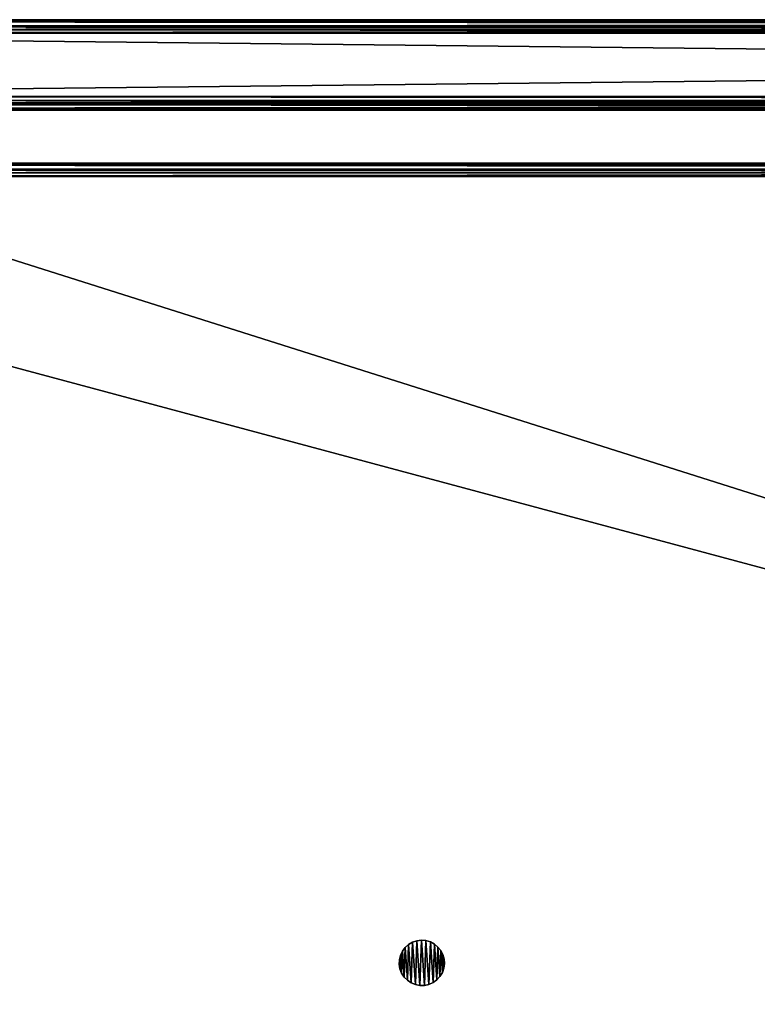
# Model space of a CAD drawing. Header units: millimetres. Extents: x 4 to 786, y 1 to 251.
# Tile 3 of 7: x 102 to 199, y 121 to 251. Entities that reach past the tile are written whole.
import ezdxf

# ---------------------------------------------------------------- set-up
doc = ezdxf.new("R2010")
doc.units = ezdxf.units.MM
doc.header["$LTSCALE"] = 25.4
doc.layers.get('0').update_dxf_attribs({"true_color": 0xff5454})

# ---------------------------------------------------------------- blocks, each defined once
blk = doc.blocks.new('CAMELEON-CANOPY-C-780-8556-8557.STL#2')
at = {"color": 0}
mesh = blk.add_polyface(dxfattribs=at)
corners = [(4.96, 251.24, 18.65), (784.96, 251, 17.75), (4.96, 251, 17.75), (784.96, 251.24, 18.65)]
mesh.append_faces([[corners[k] for k in face] for face in [(0, 1, 2), (1, 0, 3)]], dxfattribs={"vtx0": -1, "color": 0})
mesh = blk.add_polyface(dxfattribs=at)
corners = [(4.96, 251.24, 42.05), (784.96, 251.24, 18.65), (4.96, 251.24, 18.65), (784.96, 251.24, 42.05)]
mesh.append_faces([[corners[k] for k in face] for face in [(0, 1, 2), (1, 0, 3)]], dxfattribs={"vtx0": -1, "color": 0})
mesh = blk.add_polyface(dxfattribs=at)
corners = [(4.96, 251, 42.95), (784.96, 251.24, 42.05), (4.96, 251.24, 42.05), (784.96, 251, 42.95)]
mesh.append_faces([[corners[k] for k in face] for face in [(0, 1, 2), (1, 0, 3)]], dxfattribs={"vtx0": -1, "color": 0})
mesh = blk.add_polyface(dxfattribs=at)
corners = [(4.96, 251, 17.75), (784.96, 250.34, 17.09), (4.96, 250.34, 17.09), (784.96, 251, 17.75)]
mesh.append_faces([[corners[k] for k in face] for face in [(0, 1, 2), (1, 0, 3)]], dxfattribs={"vtx0": -1, "color": 0})
mesh = blk.add_polyface(dxfattribs=at)
corners = [(4.96, 250.34, 43.61), (784.96, 251, 42.95), (4.96, 251, 42.95), (784.96, 250.34, 43.61)]
mesh.append_faces([[corners[k] for k in face] for face in [(0, 1, 2), (1, 0, 3)]], dxfattribs={"vtx0": -1, "color": 0})
mesh = blk.add_polyface(dxfattribs=at)
corners = [(784.96, 250.31, 42.55), (4.96, 250.44, 42.05), (784.96, 250.44, 42.05), (4.96, 250.31, 42.55)]
mesh.append_faces([[corners[k] for k in face] for face in [(0, 1, 2), (1, 0, 3)]], dxfattribs={"vtx0": -1, "color": 0})
mesh = blk.add_polyface(dxfattribs=at)
corners = [(784.96, 250.44, 42.05), (4.96, 250.44, 18.65), (784.96, 250.44, 18.65), (4.96, 250.44, 42.05)]
mesh.append_faces([[corners[k] for k in face] for face in [(0, 1, 2), (1, 0, 3)]], dxfattribs={"vtx0": -1, "color": 0})
mesh = blk.add_polyface(dxfattribs=at)
corners = [(784.96, 250.44, 18.65), (4.96, 250.31, 18.15), (784.96, 250.31, 18.15), (4.96, 250.44, 18.65)]
mesh.append_faces([[corners[k] for k in face] for face in [(0, 1, 2), (1, 0, 3)]], dxfattribs={"vtx0": -1, "color": 0})
mesh = blk.add_polyface(dxfattribs=at)
corners = [(784.96, 250.34, 17.09), (4.96, 249.44, 16.85), (4.96, 250.34, 17.09), (784.96, 249.44, 16.85)]
mesh.append_faces([[corners[k] for k in face] for face in [(0, 1, 2), (1, 0, 3)]], dxfattribs={"vtx0": -1, "color": 0})
mesh = blk.add_polyface(dxfattribs=at)
corners = [(5.96, 249.44, 43.85), (4.96, 250.34, 43.61), (4.96, 249.44, 43.85), (784.96, 250.34, 43.61), (783.96, 249.44, 43.85), (784.96, 249.44, 43.85)]
mesh.append_faces([[corners[k] for k in face] for face in [(0, 1, 2), (3, 4, 5)]], dxfattribs={"vtx0": -1, "color": 0})
mesh.append_faces([[corners[k] for k in face] for face in [(1, 0, 3)]], dxfattribs={"vtx0": -1, "vtx1": -1, "color": 0})
mesh.append_faces([[corners[k] for k in face] for face in [(3, 0, 4)]], dxfattribs={"vtx0": -1, "vtx2": -1, "color": 0})
mesh = blk.add_polyface(dxfattribs=at)
corners = [(784.96, 249.94, 42.91), (4.96, 250.31, 42.55), (784.96, 250.31, 42.55), (4.96, 249.94, 42.91)]
mesh.append_faces([[corners[k] for k in face] for face in [(0, 1, 2), (1, 0, 3)]], dxfattribs={"vtx0": -1, "color": 0})
mesh = blk.add_polyface(dxfattribs=at)
corners = [(784.96, 250.31, 18.15), (4.96, 249.94, 17.78), (784.96, 249.94, 17.78), (4.96, 250.31, 18.15)]
mesh.append_faces([[corners[k] for k in face] for face in [(0, 1, 2), (1, 0, 3)]], dxfattribs={"vtx0": -1, "color": 0})
mesh = blk.add_polyface(dxfattribs=at)
corners = [(784.96, 249.94, 42.91), (4.96, 249.44, 43.05), (4.96, 249.94, 42.91), (5.96, 249.44, 43.05), (783.96, 249.44, 43.05), (784.96, 249.44, 43.05)]
mesh.append_faces([[corners[k] for k in face] for face in [(0, 1, 2), (4, 0, 5)]], dxfattribs={"vtx0": -1, "color": 0})
mesh.append_faces([[corners[k] for k in face] for face in [(1, 0, 3), (3, 0, 4)]], dxfattribs={"vtx0": -1, "vtx1": -1, "color": 0})
mesh = blk.add_polyface(dxfattribs=at)
corners = [(784.96, 249.44, 17.65), (4.96, 249.94, 17.78), (4.96, 249.44, 17.65), (784.96, 249.94, 17.78)]
mesh.append_faces([[corners[k] for k in face] for face in [(0, 1, 2), (1, 0, 3)]], dxfattribs={"vtx0": -1, "color": 0})
mesh = blk.add_polyface(dxfattribs=at)
corners = [(784.96, 249.44, 16.85), (4.96, 241.04, 16.85), (4.96, 249.44, 16.85), (784.96, 241.04, 16.85)]
mesh.append_faces([[corners[k] for k in face] for face in [(0, 1, 2), (1, 0, 3)]], dxfattribs={"vtx0": -1, "color": 0})
mesh = blk.add_polyface(dxfattribs=at)
corners = [(784.96, 241.04, 17.65), (4.96, 249.44, 17.65), (4.96, 241.04, 17.65), (784.96, 249.44, 17.65)]
mesh.append_faces([[corners[k] for k in face] for face in [(0, 1, 2), (1, 0, 3)]], dxfattribs={"vtx0": -1, "color": 0})
mesh = blk.add_polyface(dxfattribs=at)
corners = [(783.96, 3.04, 43.85), (5.96, 249.44, 43.85), (5.96, 3.04, 43.85), (783.96, 249.44, 43.85)]
mesh.append_faces([[corners[k] for k in face] for face in [(0, 1, 2), (1, 0, 3)]], dxfattribs={"vtx0": -1, "color": 0})
mesh = blk.add_polyface(dxfattribs=at)
corners = [(783.96, 249.44, 43.05), (5.96, 3.04, 43.05), (5.96, 249.44, 43.05), (783.96, 3.04, 43.05)]
mesh.append_faces([[corners[k] for k in face] for face in [(0, 1, 2), (1, 0, 3)]], dxfattribs={"vtx0": -1, "color": 0})
mesh = blk.add_polyface(dxfattribs=at)
corners = [(784.96, 241.04, 16.85), (4.96, 240.14, 17.09), (4.96, 241.04, 16.85), (784.96, 240.14, 17.09)]
mesh.append_faces([[corners[k] for k in face] for face in [(0, 1, 2), (1, 0, 3)]], dxfattribs={"vtx0": -1, "color": 0})
mesh = blk.add_polyface(dxfattribs=at)
corners = [(784.96, 240.54, 17.78), (4.96, 241.04, 17.65), (4.96, 240.54, 17.78), (784.96, 241.04, 17.65)]
mesh.append_faces([[corners[k] for k in face] for face in [(0, 1, 2), (1, 0, 3)]], dxfattribs={"vtx0": -1, "color": 0})
mesh = blk.add_polyface(dxfattribs=at)
corners = [(784.96, 240.17, 18.15), (4.96, 240.54, 17.78), (4.96, 240.17, 18.15), (784.96, 240.54, 17.78)]
mesh.append_faces([[corners[k] for k in face] for face in [(0, 1, 2), (1, 0, 3)]], dxfattribs={"vtx0": -1, "color": 0})
mesh = blk.add_polyface(dxfattribs=at)
corners = [(4.96, 240.04, 18.65), (784.96, 240.17, 18.15), (4.96, 240.17, 18.15), (784.96, 240.04, 18.65)]
mesh.append_faces([[corners[k] for k in face] for face in [(0, 1, 2), (1, 0, 3)]], dxfattribs={"vtx0": -1, "color": 0})
mesh = blk.add_polyface(dxfattribs=at)
corners = [(784.96, 240.14, 17.09), (4.96, 239.48, 17.75), (4.96, 240.14, 17.09), (784.96, 239.48, 17.75)]
mesh.append_faces([[corners[k] for k in face] for face in [(0, 1, 2), (1, 0, 3)]], dxfattribs={"vtx0": -1, "color": 0})
mesh = blk.add_polyface(dxfattribs=at)
corners = [(4.96, 240.04, 26.85), (784.96, 240.04, 18.65), (4.96, 240.04, 18.65), (784.96, 240.04, 26.85)]
mesh.append_faces([[corners[k] for k in face] for face in [(0, 1, 2), (1, 0, 3)]], dxfattribs={"vtx0": -1, "color": 0})
mesh = blk.add_polyface(dxfattribs=at)
corners = [(784.96, 239.24, 26.85), (4.96, 240.04, 26.85), (4.96, 239.24, 26.85), (784.96, 240.04, 26.85)]
mesh.append_faces([[corners[k] for k in face] for face in [(0, 1, 2), (1, 0, 3)]], dxfattribs={"vtx0": -1, "color": 0})
mesh = blk.add_polyface(dxfattribs=at)
corners = [(784.96, 239.24, 18.65), (4.96, 239.48, 17.75), (784.96, 239.48, 17.75), (4.96, 239.24, 18.65)]
mesh.append_faces([[corners[k] for k in face] for face in [(0, 1, 2), (1, 0, 3)]], dxfattribs={"vtx0": -1, "color": 0})
mesh = blk.add_polyface(dxfattribs=at)
corners = [(784.96, 239.24, 26.85), (4.96, 239.24, 18.65), (784.96, 239.24, 18.65), (4.96, 239.24, 26.85)]
mesh.append_faces([[corners[k] for k in face] for face in [(0, 1, 2), (1, 0, 3)]], dxfattribs={"vtx0": -1, "color": 0})
mesh = blk.add_polyface(dxfattribs=at)
corners = [(4.96, 232.24, 27.67), (784.96, 232.24, 18.65), (4.96, 232.24, 18.65), (784.96, 232.24, 27.67)]
mesh.append_faces([[corners[k] for k in face] for face in [(0, 1, 2), (1, 0, 3)]], dxfattribs={"vtx0": -1, "color": 0})
mesh = blk.add_polyface(dxfattribs=at)
corners = [(784.96, 231.44, 27.67), (4.96, 232.24, 27.67), (4.96, 231.44, 27.67), (784.96, 232.24, 27.67)]
mesh.append_faces([[corners[k] for k in face] for face in [(0, 1, 2), (1, 0, 3)]], dxfattribs={"vtx0": -1, "color": 0})
mesh = blk.add_polyface(dxfattribs=at)
corners = [(4.96, 232.24, 18.65), (784.96, 232, 17.75), (4.96, 232, 17.75), (784.96, 232.24, 18.65)]
mesh.append_faces([[corners[k] for k in face] for face in [(0, 1, 2), (1, 0, 3)]], dxfattribs={"vtx0": -1, "color": 0})
mesh = blk.add_polyface(dxfattribs=at)
corners = [(4.96, 232, 17.75), (784.96, 231.34, 17.09), (4.96, 231.34, 17.09), (784.96, 232, 17.75)]
mesh.append_faces([[corners[k] for k in face] for face in [(0, 1, 2), (1, 0, 3)]], dxfattribs={"vtx0": -1, "color": 0})
mesh = blk.add_polyface(dxfattribs=at)
corners = [(784.96, 231.44, 27.67), (4.96, 231.44, 18.65), (784.96, 231.44, 18.65), (4.96, 231.44, 27.67)]
mesh.append_faces([[corners[k] for k in face] for face in [(0, 1, 2), (1, 0, 3)]], dxfattribs={"vtx0": -1, "color": 0})
mesh = blk.add_polyface(dxfattribs=at)
corners = [(784.96, 231.44, 18.65), (4.96, 231.31, 18.15), (784.96, 231.31, 18.15), (4.96, 231.44, 18.65)]
mesh.append_faces([[corners[k] for k in face] for face in [(0, 1, 2), (1, 0, 3)]], dxfattribs={"vtx0": -1, "color": 0})
mesh = blk.add_polyface(dxfattribs=at)
corners = [(784.96, 231.34, 17.09), (4.96, 230.44, 16.85), (4.96, 231.34, 17.09), (6.76, 230.44, 16.85), (783.16, 230.44, 16.85), (784.96, 230.44, 16.85)]
mesh.append_faces([[corners[k] for k in face] for face in [(0, 1, 2), (4, 0, 5)]], dxfattribs={"vtx0": -1, "color": 0})
mesh.append_faces([[corners[k] for k in face] for face in [(1, 0, 3), (3, 0, 4)]], dxfattribs={"vtx0": -1, "vtx1": -1, "color": 0})
mesh = blk.add_polyface(dxfattribs=at)
corners = [(784.96, 230.94, 17.78), (4.96, 231.31, 18.15), (4.96, 230.94, 17.78), (784.96, 231.31, 18.15)]
mesh.append_faces([[corners[k] for k in face] for face in [(0, 1, 2), (1, 0, 3)]], dxfattribs={"vtx0": -1, "color": 0})
mesh = blk.add_polyface(dxfattribs=at)
corners = [(5.26, 230.44, 17.65), (4.96, 230.94, 17.78), (4.96, 230.44, 17.65), (784.96, 230.94, 17.78), (6.76, 230.44, 17.65), (783.16, 230.44, 17.65), (784.66, 230.44, 17.65), (784.96, 230.44, 17.65)]
mesh.append_faces([[corners[k] for k in face] for face in [(0, 1, 2), (3, 6, 7)]], dxfattribs={"vtx0": -1, "color": 0})
mesh.append_faces([[corners[k] for k in face] for face in [(1, 0, 3)]], dxfattribs={"vtx0": -1, "vtx1": -1, "color": 0})
mesh.append_faces([[corners[k] for k in face] for face in [(3, 0, 4), (3, 4, 5), (3, 5, 6)]], dxfattribs={"vtx0": -1, "vtx2": -1, "color": 0})
mesh = blk.add_polyface(dxfattribs=at)
corners = [(783.16, 22.04, 17.65), (6.76, 230.44, 17.65), (6.76, 22.04, 17.65), (783.16, 230.44, 17.65)]
mesh.append_faces([[corners[k] for k in face] for face in [(0, 1, 2), (1, 0, 3)]], dxfattribs={"vtx0": -1, "color": 0})
mesh = blk.add_polyface(dxfattribs=at)
corners = [(783.16, 230.44, 16.85), (6.76, 22.04, 16.85), (6.76, 230.44, 16.85), (783.16, 22.04, 16.85)]
mesh.append_faces([[corners[k] for k in face] for face in [(0, 1, 2), (1, 0, 3)]], dxfattribs={"vtx0": -1, "color": 0})
mesh = blk.add_polyface(dxfattribs=at)
corners = [(152, 125.74, 16.85), (151.99, 126.64, 16.85), (151.97, 126.04, 16.85), (152.13, 127.23, 16.85), (152.07, 125.44, 16.85), (152.29, 124.87, 16.85), (152.39, 127.78, 16.85), (152.62, 124.36, 16.85), (152.75, 128.27, 16.85), (153.05, 123.93, 16.85), (153.2, 128.67, 16.85), (153.55, 123.59, 16.85), (153.73, 128.98, 16.85), (154.11, 123.36, 16.85), (154.31, 129.17, 16.85), (154.71, 123.25, 16.85), (154.91, 129.24, 16.85), (155.31, 123.26, 16.85), (155.51, 129.19, 16.85), (155.91, 123.39, 16.85), (156.1, 129.02, 16.85), (156.46, 123.64, 16.85), (156.63, 128.73, 16.85), (156.95, 124, 16.85), (157.1, 128.34, 16.85), (157.36, 124.44, 16.85), (157.48, 127.87, 16.85), (157.68, 124.97, 16.85), (157.75, 127.33, 16.85), (157.88, 125.54, 16.85), (157.92, 126.75, 16.85), (157.96, 126.14, 16.85)]
mesh.append_faces([[corners[k] for k in face] for face in [(0, 1, 2), (30, 29, 31)]], dxfattribs={"vtx0": -1, "color": 0})
mesh.append_faces([[corners[k] for k in face] for face in [(1, 0, 3), (3, 5, 6), (6, 7, 8), (8, 9, 10), (10, 11, 12), (12, 13, 14), (14, 15, 16), (16, 17, 18), (18, 19, 20), (20, 21, 22), (22, 23, 24), (24, 25, 26), (26, 27, 28), (28, 29, 30)]], dxfattribs={"vtx0": -1, "vtx1": -1, "color": 0})
mesh.append_faces([[corners[k] for k in face] for face in [(3, 0, 4), (3, 4, 5), (6, 5, 7), (8, 7, 9), (10, 9, 11), (12, 11, 13), (14, 13, 15), (16, 15, 17), (18, 17, 19), (20, 19, 21), (22, 21, 23), (24, 23, 25), (26, 25, 27), (28, 27, 29)]], dxfattribs={"vtx0": -1, "vtx2": -1, "color": 0})
mesh = blk.add_polyface(dxfattribs=at)
corners = [(151.99, 126.64, 1.85), (152, 125.74, 1.85), (151.97, 126.04, 1.85), (152.13, 127.23, 1.85), (152.07, 125.44, 1.85), (152.29, 124.87, 1.85), (152.39, 127.78, 1.85), (152.62, 124.36, 1.85), (152.75, 128.27, 1.85), (153.05, 123.93, 1.85), (153.2, 128.67, 1.85), (153.55, 123.59, 1.85), (153.73, 128.98, 1.85), (154.11, 123.36, 1.85), (154.31, 129.17, 1.85), (154.71, 123.25, 1.85), (154.91, 129.24, 1.85), (155.31, 123.26, 1.85), (155.51, 129.19, 1.85), (155.91, 123.39, 1.85), (156.1, 129.02, 1.85), (156.46, 123.64, 1.85), (156.63, 128.73, 1.85), (156.95, 124, 1.85), (157.1, 128.34, 1.85), (157.36, 124.44, 1.85), (157.48, 127.87, 1.85), (157.68, 124.97, 1.85), (157.75, 127.33, 1.85), (157.88, 125.54, 1.85), (157.92, 126.75, 1.85), (157.96, 126.14, 1.85)]
mesh.append_faces([[corners[k] for k in face] for face in [(0, 1, 2), (29, 30, 31)]], dxfattribs={"vtx0": -1, "color": 0})
mesh.append_faces([[corners[k] for k in face] for face in [(1, 3, 4), (4, 3, 5), (5, 6, 7), (7, 8, 9), (9, 10, 11), (11, 12, 13), (13, 14, 15), (15, 16, 17), (17, 18, 19), (19, 20, 21), (21, 22, 23), (23, 24, 25), (25, 26, 27), (27, 28, 29)]], dxfattribs={"vtx0": -1, "vtx1": -1, "color": 0})
mesh.append_faces([[corners[k] for k in face] for face in [(1, 0, 3), (5, 3, 6), (7, 6, 8), (9, 8, 10), (11, 10, 12), (13, 12, 14), (15, 14, 16), (17, 16, 18), (19, 18, 20), (21, 20, 22), (23, 22, 24), (25, 24, 26), (27, 26, 28), (29, 28, 30)]], dxfattribs={"vtx0": -1, "vtx2": -1, "color": 0})
mesh = blk.add_polyface(dxfattribs=at)
corners = [(154.31, 129.17, 16.85), (154.91, 129.24, 1.85), (154.31, 129.17, 1.85), (154.91, 129.24, 16.85)]
mesh.append_faces([[corners[k] for k in face] for face in [(0, 1, 2), (1, 0, 3)]], dxfattribs={"vtx0": -1, "color": 0})
mesh = blk.add_polyface(dxfattribs=at)
corners = [(154.91, 129.24, 16.85), (155.51, 129.19, 1.85), (154.91, 129.24, 1.85), (155.51, 129.19, 16.85)]
mesh.append_faces([[corners[k] for k in face] for face in [(0, 1, 2), (1, 0, 3)]], dxfattribs={"vtx0": -1, "color": 0})
mesh = blk.add_polyface(dxfattribs=at)
corners = [(155.51, 129.19, 16.85), (156.1, 129.02, 1.85), (155.51, 129.19, 1.85), (156.1, 129.02, 16.85)]
mesh.append_faces([[corners[k] for k in face] for face in [(0, 1, 2), (1, 0, 3)]], dxfattribs={"vtx0": -1, "color": 0})
mesh = blk.add_polyface(dxfattribs=at)
corners = [(152.75, 128.27, 16.85), (152.39, 127.78, 1.85), (152.39, 127.78, 16.85), (152.75, 128.27, 1.85)]
mesh.append_faces([[corners[k] for k in face] for face in [(0, 1, 2), (1, 0, 3)]], dxfattribs={"vtx0": -1, "color": 0})
mesh = blk.add_polyface(dxfattribs=at)
corners = [(152.75, 128.27, 16.85), (153.2, 128.67, 1.85), (152.75, 128.27, 1.85), (153.2, 128.67, 16.85)]
mesh.append_faces([[corners[k] for k in face] for face in [(0, 1, 2), (1, 0, 3)]], dxfattribs={"vtx0": -1, "color": 0})
mesh = blk.add_polyface(dxfattribs=at)
corners = [(153.2, 128.67, 16.85), (153.73, 128.98, 1.85), (153.2, 128.67, 1.85), (153.73, 128.98, 16.85)]
mesh.append_faces([[corners[k] for k in face] for face in [(0, 1, 2), (1, 0, 3)]], dxfattribs={"vtx0": -1, "color": 0})
mesh = blk.add_polyface(dxfattribs=at)
corners = [(153.73, 128.98, 16.85), (154.31, 129.17, 1.85), (153.73, 128.98, 1.85), (154.31, 129.17, 16.85)]
mesh.append_faces([[corners[k] for k in face] for face in [(0, 1, 2), (1, 0, 3)]], dxfattribs={"vtx0": -1, "color": 0})
mesh = blk.add_polyface(dxfattribs=at)
corners = [(156.1, 129.02, 16.85), (156.63, 128.73, 1.85), (156.1, 129.02, 1.85), (156.63, 128.73, 16.85)]
mesh.append_faces([[corners[k] for k in face] for face in [(0, 1, 2), (1, 0, 3)]], dxfattribs={"vtx0": -1, "color": 0})
mesh = blk.add_polyface(dxfattribs=at)
corners = [(156.63, 128.73, 16.85), (157.1, 128.34, 1.85), (156.63, 128.73, 1.85), (157.1, 128.34, 16.85)]
mesh.append_faces([[corners[k] for k in face] for face in [(0, 1, 2), (1, 0, 3)]], dxfattribs={"vtx0": -1, "color": 0})
mesh = blk.add_polyface(dxfattribs=at)
corners = [(157.1, 128.34, 1.85), (157.48, 127.87, 16.85), (157.48, 127.87, 1.85), (157.1, 128.34, 16.85)]
mesh.append_faces([[corners[k] for k in face] for face in [(0, 1, 2), (1, 0, 3)]], dxfattribs={"vtx0": -1, "color": 0})
mesh = blk.add_polyface(dxfattribs=at)
corners = [(151.99, 126.64, 16.85), (151.97, 126.04, 1.85), (151.97, 126.04, 16.85), (151.99, 126.64, 1.85)]
mesh.append_faces([[corners[k] for k in face] for face in [(0, 1, 2), (1, 0, 3)]], dxfattribs={"vtx0": -1, "color": 0})
mesh = blk.add_polyface(dxfattribs=at)
corners = [(152.13, 127.23, 16.85), (151.99, 126.64, 1.85), (151.99, 126.64, 16.85), (152.13, 127.23, 1.85)]
mesh.append_faces([[corners[k] for k in face] for face in [(0, 1, 2), (1, 0, 3)]], dxfattribs={"vtx0": -1, "color": 0})
mesh = blk.add_polyface(dxfattribs=at)
corners = [(152.39, 127.78, 16.85), (152.13, 127.23, 1.85), (152.13, 127.23, 16.85), (152.39, 127.78, 1.85)]
mesh.append_faces([[corners[k] for k in face] for face in [(0, 1, 2), (1, 0, 3)]], dxfattribs={"vtx0": -1, "color": 0})
mesh = blk.add_polyface(dxfattribs=at)
corners = [(157.48, 127.87, 1.85), (157.75, 127.33, 16.85), (157.75, 127.33, 1.85), (157.48, 127.87, 16.85)]
mesh.append_faces([[corners[k] for k in face] for face in [(0, 1, 2), (1, 0, 3)]], dxfattribs={"vtx0": -1, "color": 0})
mesh = blk.add_polyface(dxfattribs=at)
corners = [(157.75, 127.33, 1.85), (157.92, 126.75, 16.85), (157.92, 126.75, 1.85), (157.75, 127.33, 16.85)]
mesh.append_faces([[corners[k] for k in face] for face in [(0, 1, 2), (1, 0, 3)]], dxfattribs={"vtx0": -1, "color": 0})
mesh = blk.add_polyface(dxfattribs=at)
corners = [(157.92, 126.75, 1.85), (157.96, 126.14, 16.85), (157.96, 126.14, 1.85), (157.92, 126.75, 16.85)]
mesh.append_faces([[corners[k] for k in face] for face in [(0, 1, 2), (1, 0, 3)]], dxfattribs={"vtx0": -1, "color": 0})
mesh = blk.add_polyface(dxfattribs=at)
corners = [(151.97, 126.04, 16.85), (152, 125.74, 1.85), (152, 125.74, 16.85), (151.97, 126.04, 1.85)]
mesh.append_faces([[corners[k] for k in face] for face in [(0, 1, 2), (1, 0, 3)]], dxfattribs={"vtx0": -1, "color": 0})
mesh = blk.add_polyface(dxfattribs=at)
corners = [(152, 125.74, 16.85), (152.07, 125.44, 1.85), (152.07, 125.44, 16.85), (152, 125.74, 1.85)]
mesh.append_faces([[corners[k] for k in face] for face in [(0, 1, 2), (1, 0, 3)]], dxfattribs={"vtx0": -1, "color": 0})
mesh = blk.add_polyface(dxfattribs=at)
corners = [(152.07, 125.44, 16.85), (152.29, 124.87, 1.85), (152.29, 124.87, 16.85), (152.07, 125.44, 1.85)]
mesh.append_faces([[corners[k] for k in face] for face in [(0, 1, 2), (1, 0, 3)]], dxfattribs={"vtx0": -1, "color": 0})
mesh = blk.add_polyface(dxfattribs=at)
corners = [(157.88, 125.54, 1.85), (157.68, 124.97, 16.85), (157.68, 124.97, 1.85), (157.88, 125.54, 16.85)]
mesh.append_faces([[corners[k] for k in face] for face in [(0, 1, 2), (1, 0, 3)]], dxfattribs={"vtx0": -1, "color": 0})
mesh = blk.add_polyface(dxfattribs=at)
corners = [(157.96, 126.14, 1.85), (157.88, 125.54, 16.85), (157.88, 125.54, 1.85), (157.96, 126.14, 16.85)]
mesh.append_faces([[corners[k] for k in face] for face in [(0, 1, 2), (1, 0, 3)]], dxfattribs={"vtx0": -1, "color": 0})
mesh = blk.add_polyface(dxfattribs=at)
corners = [(152.29, 124.87, 16.85), (152.62, 124.36, 1.85), (152.62, 124.36, 16.85), (152.29, 124.87, 1.85)]
mesh.append_faces([[corners[k] for k in face] for face in [(0, 1, 2), (1, 0, 3)]], dxfattribs={"vtx0": -1, "color": 0})
mesh = blk.add_polyface(dxfattribs=at)
corners = [(152.62, 124.36, 16.85), (153.05, 123.93, 1.85), (153.05, 123.93, 16.85), (152.62, 124.36, 1.85)]
mesh.append_faces([[corners[k] for k in face] for face in [(0, 1, 2), (1, 0, 3)]], dxfattribs={"vtx0": -1, "color": 0})
mesh = blk.add_polyface(dxfattribs=at)
corners = [(156.95, 124, 16.85), (156.46, 123.64, 1.85), (156.95, 124, 1.85), (156.46, 123.64, 16.85)]
mesh.append_faces([[corners[k] for k in face] for face in [(0, 1, 2), (1, 0, 3)]], dxfattribs={"vtx0": -1, "color": 0})
mesh = blk.add_polyface(dxfattribs=at)
corners = [(157.36, 124.44, 1.85), (156.95, 124, 16.85), (156.95, 124, 1.85), (157.36, 124.44, 16.85)]
mesh.append_faces([[corners[k] for k in face] for face in [(0, 1, 2), (1, 0, 3)]], dxfattribs={"vtx0": -1, "color": 0})
mesh = blk.add_polyface(dxfattribs=at)
corners = [(157.68, 124.97, 1.85), (157.36, 124.44, 16.85), (157.36, 124.44, 1.85), (157.68, 124.97, 16.85)]
mesh.append_faces([[corners[k] for k in face] for face in [(0, 1, 2), (1, 0, 3)]], dxfattribs={"vtx0": -1, "color": 0})
mesh = blk.add_polyface(dxfattribs=at)
corners = [(153.55, 123.59, 16.85), (153.05, 123.93, 1.85), (153.55, 123.59, 1.85), (153.05, 123.93, 16.85)]
mesh.append_faces([[corners[k] for k in face] for face in [(0, 1, 2), (1, 0, 3)]], dxfattribs={"vtx0": -1, "color": 0})
mesh = blk.add_polyface(dxfattribs=at)
corners = [(154.11, 123.36, 16.85), (153.55, 123.59, 1.85), (154.11, 123.36, 1.85), (153.55, 123.59, 16.85)]
mesh.append_faces([[corners[k] for k in face] for face in [(0, 1, 2), (1, 0, 3)]], dxfattribs={"vtx0": -1, "color": 0})
mesh = blk.add_polyface(dxfattribs=at)
corners = [(154.71, 123.25, 16.85), (154.11, 123.36, 1.85), (154.71, 123.25, 1.85), (154.11, 123.36, 16.85)]
mesh.append_faces([[corners[k] for k in face] for face in [(0, 1, 2), (1, 0, 3)]], dxfattribs={"vtx0": -1, "color": 0})
mesh = blk.add_polyface(dxfattribs=at)
corners = [(155.31, 123.26, 16.85), (154.71, 123.25, 1.85), (155.31, 123.26, 1.85), (154.71, 123.25, 16.85)]
mesh.append_faces([[corners[k] for k in face] for face in [(0, 1, 2), (1, 0, 3)]], dxfattribs={"vtx0": -1, "color": 0})
mesh = blk.add_polyface(dxfattribs=at)
corners = [(155.91, 123.39, 16.85), (155.31, 123.26, 1.85), (155.91, 123.39, 1.85), (155.31, 123.26, 16.85)]
mesh.append_faces([[corners[k] for k in face] for face in [(0, 1, 2), (1, 0, 3)]], dxfattribs={"vtx0": -1, "color": 0})
mesh = blk.add_polyface(dxfattribs=at)
corners = [(156.46, 123.64, 16.85), (155.91, 123.39, 1.85), (156.46, 123.64, 1.85), (155.91, 123.39, 16.85)]
mesh.append_faces([[corners[k] for k in face] for face in [(0, 1, 2), (1, 0, 3)]], dxfattribs={"vtx0": -1, "color": 0})

msp = doc.modelspace()

# ---------------------------------------------------------------- block references
at = {"color": 250, "true_color": 0x262626}
msp.add_blockref('CAMELEON-CANOPY-C-780-8556-8557.STL#2', (0, 0), dxfattribs=at)

doc.saveas('drawing.dxf')
